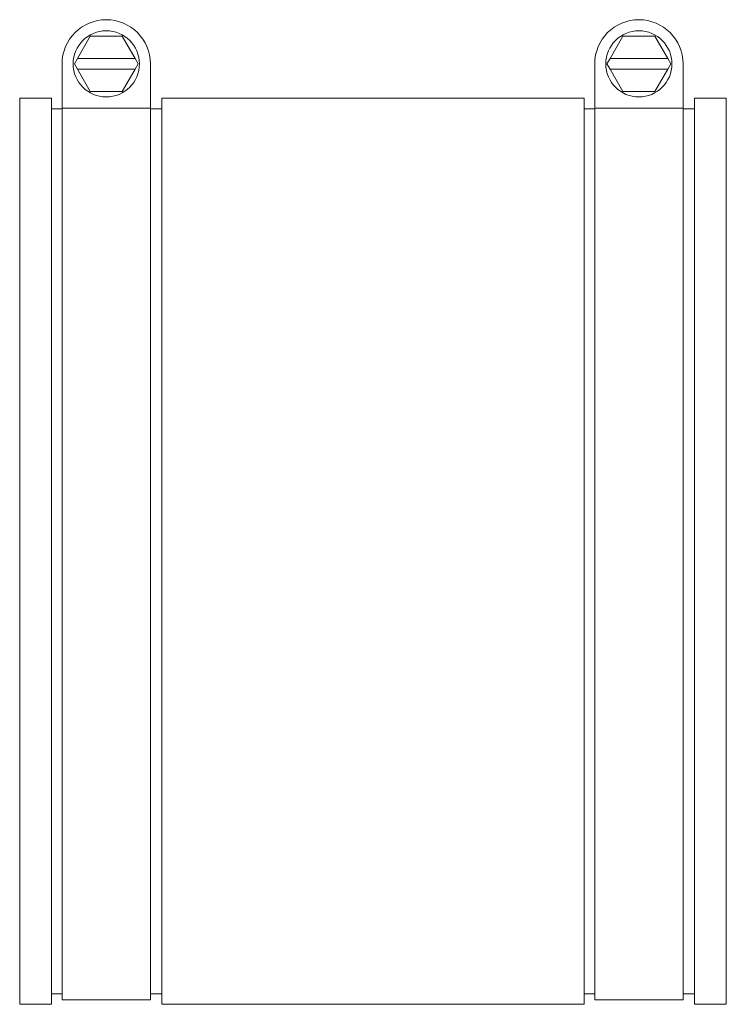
# Model space of a CAD drawing. Header units: inches. Extents: x 3.5 to 7.5, y 1.47 to 7.04.
import ezdxf

# ---------------------------------------------------------------- set-up
doc = ezdxf.new("R2010")
doc.units = ezdxf.units.IN
doc.header["$MEASUREMENT"] = 0
doc.layers.add('VISIBLE', color=7, linetype='Continuous', lineweight=0)

msp = doc.modelspace()

# ---------------------------------------------------------------- linework, layer by layer
at = {"layer": 'VISIBLE'}
for p, q in [((3.8224, 6.8219), (3.8953, 6.9482)), ((3.8953, 6.9482), (4.0757, 6.9482)), ((4.0757, 6.9482), (4.1486, 6.8219)), ((6.8374, 6.8219), (6.9103, 6.9482)), ((6.9103, 6.9482), (7.0907, 6.9482)), ((7.0907, 6.9482), (7.1636, 6.8219)), ((3.8051, 6.7919), (3.8224, 6.8219)), ((3.8224, 6.8219), (4.1486, 6.8219)), ((4.1486, 6.8219), (4.1659, 6.7919)), ((6.8201, 6.7919), (6.8374, 6.8219)), ((6.8374, 6.8219), (7.1636, 6.8219)), ((7.1636, 6.8219), (7.1809, 6.7919)), ((3.7355, 6.5419), (3.7355, 6.7919)), ((3.8224, 6.7619), (3.8051, 6.7919)), ((4.1486, 6.7619), (3.8224, 6.7619)), ((3.8953, 6.6357), (3.8224, 6.7619)), ((4.1486, 6.7619), (4.0757, 6.6357)), ((4.1659, 6.7919), (4.1486, 6.7619)), ((4.2355, 6.7919), (4.2355, 6.5419)), ((6.7505, 6.5419), (6.7505, 6.7919)), ((6.8374, 6.7619), (6.8201, 6.7919)), ((7.1636, 6.7619), (6.8374, 6.7619)), ((6.9103, 6.6357), (6.8374, 6.7619)), ((7.1636, 6.7619), (7.0907, 6.6357)), ((7.1809, 6.7919), (7.1636, 6.7619)), ((7.2505, 6.7919), (7.2505, 6.5419)), ((4.0757, 6.6357), (3.8953, 6.6357)), ((7.0907, 6.6357), (6.9103, 6.6357)), ((3.4955, 4.0321), (3.4955, 6.5971)), ((3.4955, 6.5971), (3.6755, 6.5971)), ((3.6755, 4.0321), (3.6755, 6.5971)), ((4.3005, 4.0321), (4.3005, 6.5971)), ((4.3005, 6.5971), (6.6905, 6.5971)), ((6.6905, 4.0321), (6.6905, 6.5971)), ((7.3155, 4.0321), (7.3155, 6.5971)), ((7.3155, 6.5971), (7.4955, 6.5971)), ((7.4955, 4.0321), (7.4955, 6.5971)), ((3.6755, 6.5371), (3.7355, 6.5371)), ((3.7355, 6.5419), (4.2355, 6.5419)), ((3.7355, 6.5419), (3.7355, 1.4921)), ((4.2355, 1.4921), (4.2355, 6.5419)), ((4.2355, 6.5371), (4.3005, 6.5371)), ((6.6905, 6.5371), (6.7505, 6.5371)), ((6.7505, 6.5419), (7.2505, 6.5419)), ((6.7505, 1.4921), (6.7505, 6.5419)), ((7.2505, 6.5419), (7.2505, 1.4921)), ((7.2505, 6.5371), (7.3155, 6.5371)), ((3.4955, 1.4671), (3.4955, 4.0321)), ((3.6755, 1.4671), (3.6755, 4.0321)), ((4.3005, 1.4671), (4.3005, 4.0321)), ((6.6905, 1.4671), (6.6905, 4.0321)), ((7.3155, 1.4671), (7.3155, 4.0321)), ((7.4955, 1.4671), (7.4955, 4.0321)), ((3.6755, 1.5271), (3.7355, 1.5271)), ((4.2355, 1.5271), (4.3005, 1.5271)), ((6.6905, 1.5271), (6.7505, 1.5271)), ((7.2505, 1.5271), (7.3155, 1.5271)), ((3.4955, 1.4671), (3.6755, 1.4671)), ((3.7355, 1.4921), (4.2355, 1.4921)), ((4.3005, 1.4671), (6.6905, 1.4671)), ((6.7505, 1.4921), (7.2505, 1.4921)), ((7.3155, 1.4671), (7.4955, 1.4671))]:
    msp.add_line(p, q, dxfattribs=at)
for centre in [(3.9855, 6.7919), (7.0005, 6.7919)]:
    msp.add_circle(centre, 0.1875, dxfattribs=at)
for centre in [(3.9855, 6.7919), (7.0005, 6.7919)]:
    msp.add_arc(centre, 0.25, 360, 180, dxfattribs=at)

doc.saveas('drawing.dxf')
